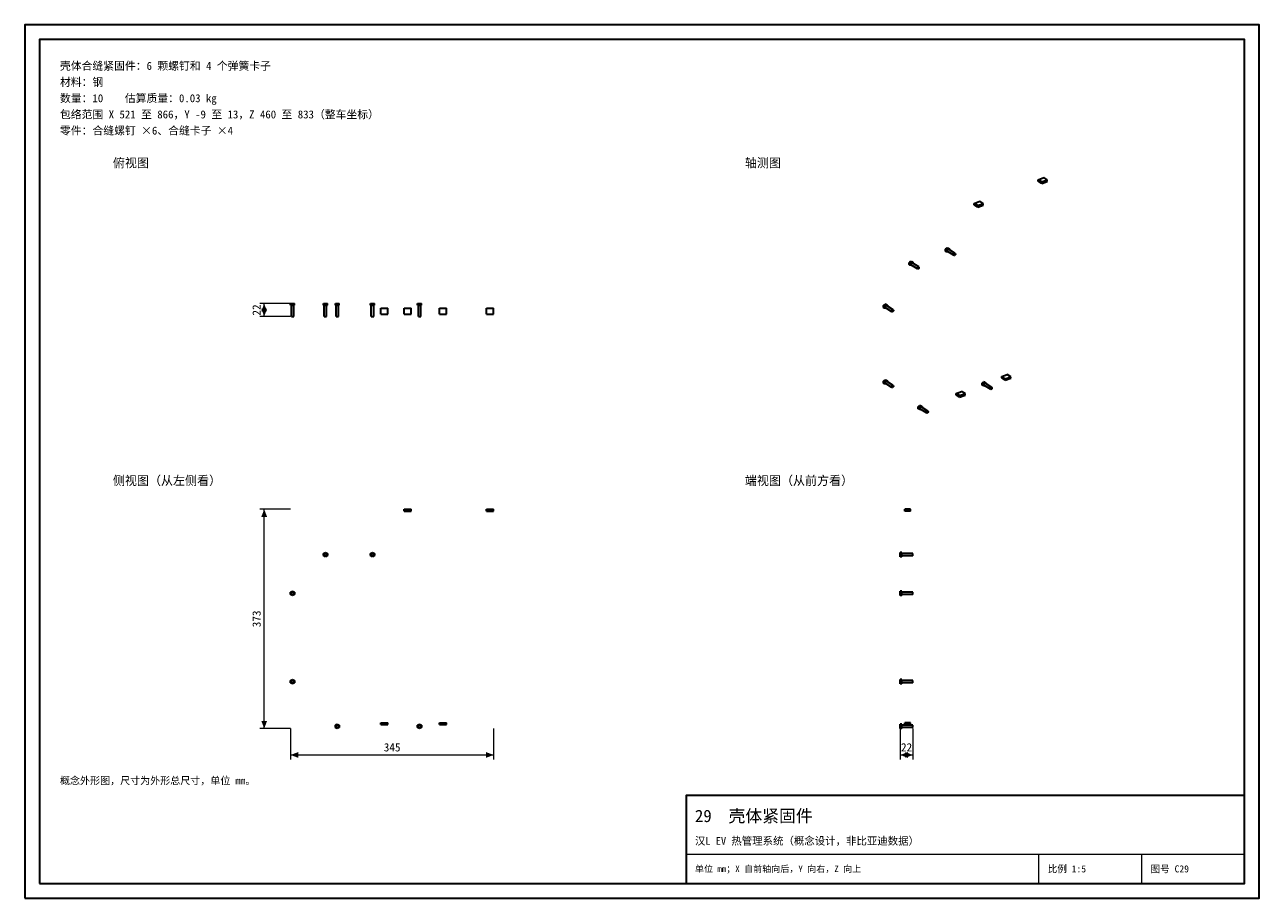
# Model space of a CAD drawing. Header units: millimetres. Extents: x 0 to 420, y 0 to 297.
import ezdxf
from ezdxf.enums import TextEntityAlignment as Align

# ---------------------------------------------------------------- set-up
doc = ezdxf.new("R2010")
doc.units = ezdxf.units.MM
doc.linetypes.add('DASHED', pattern=[1.524, 1.27, -0.254])
for name, color, linetype, lineweight, true_color in [('DIM', 7, 'Continuous', 18, 0x1e5aa0), ('FRAME', 7, 'Continuous', 35, 0x3c3c3c), ('HIDDEN', 7, 'DASHED', 13, 0x969696), ('OUTLINE', 7, 'Continuous', 35, 0x141414), ('TEXT', 7, 'Continuous', 18, 0x141414), ('THIN', 7, 'Continuous', 13, 0x6e6e6e)]:
    doc.layers.add(name, color=color, linetype=linetype, lineweight=lineweight, true_color=true_color)
doc.styles.add('ZH', font='simsun.ttc')

msp = doc.modelspace()

# ---------------------------------------------------------------- hatches: boundary and pattern name
at = {"layer": 'DIM'}
for points in [[(81.48, 202.16), (80.49, 199.56), (82.47, 199.56)], [(81.48, 197.84), (82.47, 200.44), (80.49, 200.44)], [(81.48, 132.27), (80.49, 129.67), (82.47, 129.67)], [(81.48, 57.73), (82.47, 60.33), (80.49, 60.33)], [(90.48, 48.73), (93.08, 47.74), (93.08, 49.72)], [(159.52, 48.73), (156.92, 49.72), (156.92, 47.74)], [(297.84, 48.73), (300.44, 47.74), (300.44, 49.72)], [(302.16, 48.73), (299.56, 49.72), (299.56, 47.74)]]:
    msp.add_hatch(color=7, dxfattribs=at).paths.add_polyline_path(points)

# ---------------------------------------------------------------- linework, layer by layer
for points in [[(90.48, 202.16), (79.98, 202.16)], [(81.48, 197.84), (81.48, 202.16)], [(90.48, 197.84), (79.98, 197.84)], [(90.48, 132.27), (79.98, 132.27)], [(81.48, 57.73), (81.48, 132.27)], [(90.48, 57.73), (79.98, 57.73)], [(90.48, 57.73), (90.48, 47.23)], [(159.52, 57.73), (159.52, 47.23)], [(297.84, 57.73), (297.84, 47.23)], [(302.16, 57.73), (302.16, 47.23)], [(90.48, 48.73), (159.52, 48.73)], [(297.84, 48.73), (302.16, 48.73)]]:
    msp.add_lwpolyline(points, dxfattribs=at)
at = {"layer": 'FRAME'}
for points in [[(0, 0), (420, 0), (420, 297), (0, 297)], [(5, 5), (415, 5), (415, 292), (5, 292)], [(225, 5), (415, 5), (415, 35), (225, 35)]]:
    msp.add_lwpolyline(points, close=True, dxfattribs=at)
at = {"layer": 'HIDDEN'}
for points in [[(90.48, 201.64), (90.48, 202.16)], [(90.48, 202.16), (91.12, 202.16)], [(91.12, 202.16), (90.48, 202.16)], [(90.48, 201.64), (90.48, 202.16)], [(91.12, 202.16), (90.48, 202.16)], [(90.48, 201.64), (90.48, 202.16)], [(90.48, 201.64), (91.12, 201.64)], [(91.12, 201.64), (90.48, 201.64)], [(91.12, 201.64), (90.48, 201.64)], [(91.52, 201.64), (91.39, 201.64), (91.25, 201.64), (91.12, 201.64), (90.99, 201.64), (90.85, 201.64), (90.72, 201.64)], [(90.72, 201.64), (90.79, 201.64), (90.85, 201.64), (90.92, 201.64), (90.99, 201.64), (91.05, 201.64), (91.12, 201.64)], [(91.52, 201.64), (91.39, 201.64), (91.25, 201.64), (91.12, 201.64), (90.99, 201.64), (90.85, 201.64), (90.72, 201.64)], [(90.72, 201.64), (90.79, 201.64), (90.85, 201.64), (90.92, 201.64), (90.99, 201.64), (91.05, 201.64), (91.12, 201.64)], [(90.72, 197.84), (90.72, 201.64)], [(91.12, 201.64), (91.12, 202.16)], [(91.12, 202.16), (91.76, 202.16)], [(91.76, 202.16), (91.12, 202.16)], [(91.12, 201.64), (91.12, 202.16)], [(91.76, 202.16), (91.12, 202.16)], [(91.12, 201.64), (91.12, 202.16)], [(91.12, 201.64), (91.76, 201.64)], [(91.76, 201.64), (91.12, 201.64)], [(91.12, 201.64), (91.19, 201.64), (91.25, 201.64), (91.32, 201.64), (91.39, 201.64), (91.45, 201.64), (91.52, 201.64)], [(91.76, 201.64), (91.12, 201.64)], [(91.12, 201.64), (91.19, 201.64), (91.25, 201.64), (91.32, 201.64), (91.39, 201.64), (91.45, 201.64), (91.52, 201.64)], [(91.52, 197.84), (91.52, 201.64)], [(91.76, 201.64), (91.76, 202.16)], [(91.76, 201.64), (91.76, 202.16)], [(91.76, 201.64), (91.76, 202.16)], [(102.32, 202.16), (101.68, 202.16)], [(101.68, 201.64), (101.68, 202.16)], [(102.32, 201.64), (101.68, 201.64)], [(102.72, 201.64), (102.59, 201.64), (102.45, 201.64), (102.32, 201.64), (102.19, 201.64), (102.05, 201.64), (101.92, 201.64)], [(101.92, 201.64), (101.99, 201.64), (102.05, 201.64), (102.12, 201.64), (102.19, 201.64), (102.25, 201.64), (102.32, 201.64)], [(102.96, 202.16), (102.32, 202.16)], [(102.32, 201.64), (102.32, 202.16)], [(102.96, 201.64), (102.32, 201.64)], [(102.32, 201.64), (102.39, 201.64), (102.45, 201.64), (102.52, 201.64), (102.59, 201.64), (102.65, 201.64), (102.72, 201.64)], [(102.96, 201.64), (102.96, 202.16)], [(106.32, 202.16), (105.68, 202.16)], [(105.68, 201.64), (105.68, 202.16)], [(106.32, 201.64), (105.68, 201.64)], [(106.72, 201.64), (106.59, 201.64), (106.45, 201.64), (106.32, 201.64), (106.19, 201.64), (106.05, 201.64), (105.92, 201.64)], [(105.92, 201.64), (105.99, 201.64), (106.05, 201.64), (106.12, 201.64), (106.19, 201.64), (106.25, 201.64), (106.32, 201.64)], [(106.96, 202.16), (106.32, 202.16)], [(106.32, 201.64), (106.32, 202.16)], [(106.96, 201.64), (106.32, 201.64)], [(106.32, 201.64), (106.39, 201.64), (106.45, 201.64), (106.52, 201.64), (106.59, 201.64), (106.65, 201.64), (106.72, 201.64)], [(106.96, 201.64), (106.96, 202.16)], [(118.32, 202.16), (117.68, 202.16)], [(117.68, 201.64), (117.68, 202.16)], [(118.32, 201.64), (117.68, 201.64)], [(118.72, 201.64), (118.59, 201.64), (118.45, 201.64), (118.32, 201.64), (118.19, 201.64), (118.05, 201.64), (117.92, 201.64)], [(117.92, 201.64), (117.99, 201.64), (118.05, 201.64), (118.12, 201.64), (118.19, 201.64), (118.25, 201.64), (118.32, 201.64)], [(118.96, 202.16), (118.32, 202.16)], [(118.32, 201.64), (118.32, 202.16)], [(118.96, 201.64), (118.32, 201.64)], [(118.32, 201.64), (118.39, 201.64), (118.45, 201.64), (118.52, 201.64), (118.59, 201.64), (118.65, 201.64), (118.72, 201.64)], [(118.96, 201.64), (118.96, 202.16)], [(134.32, 202.16), (133.68, 202.16)], [(133.68, 201.64), (133.68, 202.16)], [(134.32, 201.64), (133.68, 201.64)], [(134.72, 201.64), (134.59, 201.64), (134.45, 201.64), (134.32, 201.64), (134.19, 201.64), (134.05, 201.64), (133.92, 201.64)], [(133.92, 201.64), (133.99, 201.64), (134.05, 201.64), (134.12, 201.64), (134.19, 201.64), (134.25, 201.64), (134.32, 201.64)], [(134.96, 202.16), (134.32, 202.16)], [(134.32, 201.64), (134.32, 202.16)], [(134.96, 201.64), (134.32, 201.64)], [(134.32, 201.64), (134.39, 201.64), (134.45, 201.64), (134.52, 201.64), (134.59, 201.64), (134.65, 201.64), (134.72, 201.64)], [(134.96, 201.64), (134.96, 202.16)], [(91.52, 197.84), (91.39, 197.84), (91.25, 197.84), (91.12, 197.84), (90.99, 197.84), (90.85, 197.84), (90.72, 197.84)], [(90.72, 197.84), (90.79, 197.84), (90.85, 197.84), (90.92, 197.84), (90.99, 197.84), (91.05, 197.84), (91.12, 197.84)], [(91.52, 197.84), (91.39, 197.84), (91.25, 197.84), (91.12, 197.84), (90.99, 197.84), (90.85, 197.84), (90.72, 197.84)], [(91.12, 197.84), (91.19, 197.84), (91.25, 197.84), (91.32, 197.84), (91.39, 197.84), (91.45, 197.84), (91.52, 197.84)], [(102.72, 197.84), (102.59, 197.84), (102.45, 197.84), (102.32, 197.84), (102.19, 197.84), (102.05, 197.84), (101.92, 197.84)], [(106.72, 197.84), (106.59, 197.84), (106.45, 197.84), (106.32, 197.84), (106.19, 197.84), (106.05, 197.84), (105.92, 197.84)], [(118.72, 197.84), (118.59, 197.84), (118.45, 197.84), (118.32, 197.84), (118.19, 197.84), (118.05, 197.84), (117.92, 197.84)], [(121.12, 198.64), (121.12, 200.64)], [(121.12, 200.64), (123.52, 200.64)], [(121.12, 198.64), (123.52, 198.64)], [(123.52, 198.64), (123.52, 200.64)], [(129.12, 198.64), (129.12, 200.64)], [(129.12, 200.64), (131.52, 200.64)], [(129.12, 198.64), (131.52, 198.64)], [(131.52, 198.64), (131.52, 200.64)], [(134.72, 197.84), (134.59, 197.84), (134.45, 197.84), (134.32, 197.84), (134.19, 197.84), (134.05, 197.84), (133.92, 197.84)], [(141.12, 198.64), (141.12, 200.64)], [(141.12, 200.64), (143.52, 200.64)], [(141.12, 198.64), (143.52, 198.64)], [(143.52, 198.64), (143.52, 200.64)], [(157.12, 198.64), (157.12, 200.64)], [(157.12, 200.64), (159.52, 200.64)], [(157.12, 198.64), (159.52, 198.64)], [(159.52, 198.64), (159.52, 200.64)], [(129.12, 131.67), (129.12, 132.27)], [(129.12, 132.27), (131.52, 132.27)], [(129.12, 131.67), (131.52, 131.67)], [(131.52, 131.67), (131.52, 132.27)], [(157.12, 131.67), (157.12, 132.27)], [(157.12, 132.27), (159.52, 132.27)], [(157.12, 131.67), (159.52, 131.67)], [(159.52, 131.67), (159.52, 132.27)], [(301.36, 132.27), (299.36, 132.27)], [(299.36, 131.67), (299.36, 132.27)], [(301.36, 132.27), (299.36, 132.27)], [(299.36, 131.67), (299.36, 132.27)], [(301.36, 132.27), (299.36, 132.27)], [(299.36, 131.67), (299.36, 132.27)], [(301.36, 131.67), (299.36, 131.67)], [(301.36, 131.67), (299.36, 131.67)], [(301.36, 131.67), (299.36, 131.67)], [(301.36, 131.67), (301.36, 132.27)], [(301.36, 131.67), (301.36, 132.27)], [(301.36, 131.67), (301.36, 132.27)], [(101.68, 117.24), (102.32, 117.61)], [(102.32, 117.61), (102.96, 117.24)], [(117.68, 117.24), (118.32, 117.61)], [(118.32, 117.61), (118.96, 117.24)], [(297.84, 117.61), (297.84, 117.24)], [(298.36, 117.61), (297.84, 117.61)], [(297.84, 117.61), (297.84, 117.24)], [(297.84, 117.24), (297.84, 117.61)], [(298.36, 117.61), (298.36, 117.24)], [(298.36, 117.61), (298.36, 117.24)], [(298.36, 117.24), (298.36, 117.61)], [(101.68, 116.5), (101.68, 117.24)], [(102.32, 116.13), (101.68, 116.5)], [(102.32, 117.27), (102.67, 117.07), (102.67, 116.67), (102.32, 116.47), (101.97, 116.67), (101.97, 117.07), (102.32, 117.27)], [(102.96, 116.5), (102.32, 116.13)], [(102.96, 117.24), (102.96, 116.5)], [(117.68, 116.5), (117.68, 117.24)], [(118.32, 116.13), (117.68, 116.5)], [(118.32, 117.27), (118.67, 117.07), (118.67, 116.67), (118.32, 116.47), (117.97, 116.67), (117.97, 117.07), (118.32, 117.27)], [(118.96, 116.5), (118.32, 116.13)], [(118.96, 117.24), (118.96, 116.5)], [(298.36, 117.24), (297.84, 117.24)], [(297.84, 117.24), (297.84, 116.5)], [(298.36, 117.24), (297.84, 117.24)], [(298.36, 117.24), (297.84, 117.24)], [(297.84, 117.24), (297.84, 116.5)], [(297.84, 116.5), (297.84, 117.24)], [(298.36, 116.5), (297.84, 116.5)], [(297.84, 116.5), (297.84, 116.13)], [(298.36, 116.5), (297.84, 116.5)], [(297.84, 116.5), (297.84, 116.13)], [(297.84, 116.13), (297.84, 116.5)], [(298.36, 116.5), (297.84, 116.5)], [(298.36, 116.13), (297.84, 116.13)], [(298.36, 117.27), (298.36, 117.14), (298.36, 117), (298.36, 116.87), (298.36, 116.74), (298.36, 116.6), (298.36, 116.47)], [(298.36, 116.47), (298.36, 116.6), (298.36, 116.74), (298.36, 116.87), (298.36, 117), (298.36, 117.14), (298.36, 117.27)], [(298.36, 117.27), (298.36, 117.14), (298.36, 117), (298.36, 116.87), (298.36, 116.74), (298.36, 116.6), (298.36, 116.47)], [(298.36, 116.47), (298.36, 116.6), (298.36, 116.74), (298.36, 116.87), (298.36, 117), (298.36, 117.14), (298.36, 117.27)], [(302.16, 117.27), (298.36, 117.27)], [(298.36, 117.24), (298.36, 116.5)], [(298.36, 117.24), (298.36, 116.5)], [(298.36, 116.5), (298.36, 117.24)], [(298.36, 116.5), (298.36, 116.13)], [(298.36, 116.5), (298.36, 116.13)], [(298.36, 116.13), (298.36, 116.5)], [(302.16, 116.47), (298.36, 116.47)], [(302.16, 117.27), (302.16, 117.14), (302.16, 117), (302.16, 116.87), (302.16, 116.74), (302.16, 116.6), (302.16, 116.47)], [(302.16, 117.27), (302.16, 117.14), (302.16, 117), (302.16, 116.87), (302.16, 116.74), (302.16, 116.6), (302.16, 116.47)], [(302.16, 116.47), (302.16, 116.6), (302.16, 116.74), (302.16, 116.87), (302.16, 117), (302.16, 117.14), (302.16, 117.27)], [(90.48, 104.04), (91.12, 104.41)], [(90.48, 103.3), (90.48, 104.04)], [(91.12, 102.93), (90.48, 103.3)], [(91.12, 104.07), (91.47, 103.87), (91.47, 103.47), (91.12, 103.27), (90.77, 103.47), (90.77, 103.87), (91.12, 104.07)], [(91.12, 104.41), (91.76, 104.04)], [(91.76, 103.3), (91.12, 102.93)], [(91.76, 104.04), (91.76, 103.3)], [(297.84, 104.41), (297.84, 104.04)], [(298.36, 104.04), (297.84, 104.04)], [(297.84, 104.04), (297.84, 103.3)], [(298.36, 103.3), (297.84, 103.3)], [(297.84, 103.3), (297.84, 102.93)], [(298.36, 104.41), (298.36, 104.04)], [(298.36, 104.07), (298.36, 103.94), (298.36, 103.8), (298.36, 103.67), (298.36, 103.54), (298.36, 103.4), (298.36, 103.27)], [(298.36, 103.27), (298.36, 103.4), (298.36, 103.54), (298.36, 103.67), (298.36, 103.8), (298.36, 103.94), (298.36, 104.07)], [(298.36, 104.04), (298.36, 103.3)], [(298.36, 103.3), (298.36, 102.93)], [(302.16, 104.07), (302.16, 103.94), (302.16, 103.8), (302.16, 103.67), (302.16, 103.54), (302.16, 103.4), (302.16, 103.27)], [(90.48, 74.04), (91.12, 74.41)], [(90.48, 73.3), (90.48, 74.04)], [(91.12, 72.93), (90.48, 73.3)], [(91.12, 74.07), (91.47, 73.87), (91.47, 73.47), (91.12, 73.27), (90.77, 73.47), (90.77, 73.87), (91.12, 74.07)], [(91.12, 74.41), (91.76, 74.04)], [(91.76, 73.3), (91.12, 72.93)], [(91.76, 74.04), (91.76, 73.3)], [(297.84, 74.41), (297.84, 74.04)], [(298.36, 74.04), (297.84, 74.04)], [(297.84, 74.04), (297.84, 73.3)], [(298.36, 73.3), (297.84, 73.3)], [(297.84, 73.3), (297.84, 72.93)], [(298.36, 74.41), (298.36, 74.04)], [(298.36, 74.07), (298.36, 73.94), (298.36, 73.8), (298.36, 73.67), (298.36, 73.54), (298.36, 73.4), (298.36, 73.27)], [(298.36, 73.27), (298.36, 73.4), (298.36, 73.54), (298.36, 73.67), (298.36, 73.8), (298.36, 73.94), (298.36, 74.07)], [(298.36, 74.04), (298.36, 73.3)], [(298.36, 73.3), (298.36, 72.93)], [(302.16, 74.07), (302.16, 73.94), (302.16, 73.8), (302.16, 73.67), (302.16, 73.54), (302.16, 73.4), (302.16, 73.27)], [(105.68, 58.84), (106.32, 59.21)], [(105.68, 58.1), (105.68, 58.84)], [(106.32, 58.87), (106.67, 58.67), (106.67, 58.27), (106.32, 58.07), (105.97, 58.27), (105.97, 58.67), (106.32, 58.87)], [(106.32, 59.21), (106.96, 58.84)], [(106.96, 58.84), (106.96, 58.1)], [(121.12, 59.07), (121.12, 59.67)], [(121.12, 59.67), (123.52, 59.67)], [(121.12, 59.07), (123.52, 59.07)], [(123.52, 59.07), (123.52, 59.67)], [(133.68, 58.84), (134.32, 59.21)], [(133.68, 58.1), (133.68, 58.84)], [(134.32, 58.87), (134.67, 58.67), (134.67, 58.27), (134.32, 58.07), (133.97, 58.27), (133.97, 58.67), (134.32, 58.87)], [(134.32, 59.21), (134.96, 58.84)], [(134.96, 58.84), (134.96, 58.1)], [(141.12, 59.07), (141.12, 59.67)], [(141.12, 59.67), (143.52, 59.67)], [(141.12, 59.07), (143.52, 59.07)], [(143.52, 59.07), (143.52, 59.67)], [(297.84, 59.21), (297.84, 58.84)], [(298.36, 59.21), (297.84, 59.21)], [(297.84, 59.21), (297.84, 58.84)], [(297.84, 58.84), (297.84, 59.21)], [(298.36, 58.84), (297.84, 58.84)], [(297.84, 58.84), (297.84, 58.1)], [(298.36, 58.84), (297.84, 58.84)], [(298.36, 58.84), (297.84, 58.84)], [(297.84, 58.84), (297.84, 58.1)], [(297.84, 58.1), (297.84, 58.84)], [(298.36, 59.21), (298.36, 58.84)], [(298.36, 59.21), (298.36, 58.84)], [(298.36, 58.84), (298.36, 59.21)], [(298.36, 58.87), (298.36, 58.74), (298.36, 58.6), (298.36, 58.47), (298.36, 58.34), (298.36, 58.2), (298.36, 58.07)], [(298.36, 58.07), (298.36, 58.2), (298.36, 58.34), (298.36, 58.47), (298.36, 58.6), (298.36, 58.74), (298.36, 58.87)], [(298.36, 58.87), (298.36, 58.74), (298.36, 58.6), (298.36, 58.47), (298.36, 58.34), (298.36, 58.2), (298.36, 58.07)], [(298.36, 58.07), (298.36, 58.2), (298.36, 58.34), (298.36, 58.47), (298.36, 58.6), (298.36, 58.74), (298.36, 58.87)], [(302.16, 58.87), (298.36, 58.87)], [(298.36, 58.84), (298.36, 58.1)], [(298.36, 58.84), (298.36, 58.1)], [(298.36, 58.1), (298.36, 58.84)], [(301.36, 59.67), (299.36, 59.67)], [(299.36, 59.07), (299.36, 59.67)], [(301.36, 59.67), (299.36, 59.67)], [(299.36, 59.07), (299.36, 59.67)], [(301.36, 59.67), (299.36, 59.67)], [(299.36, 59.07), (299.36, 59.67)], [(301.36, 59.07), (299.36, 59.07)], [(301.36, 59.07), (299.36, 59.07)], [(301.36, 59.07), (299.36, 59.07)], [(301.36, 59.07), (301.36, 59.67)], [(301.36, 59.07), (301.36, 59.67)], [(301.36, 59.07), (301.36, 59.67)], [(302.16, 58.87), (302.16, 58.74), (302.16, 58.6), (302.16, 58.47), (302.16, 58.34), (302.16, 58.2), (302.16, 58.07)], [(302.16, 58.87), (302.16, 58.74), (302.16, 58.6), (302.16, 58.47), (302.16, 58.34), (302.16, 58.2), (302.16, 58.07)], [(302.16, 58.07), (302.16, 58.2), (302.16, 58.34), (302.16, 58.47), (302.16, 58.6), (302.16, 58.74), (302.16, 58.87)], [(106.32, 57.73), (105.68, 58.1)], [(106.96, 58.1), (106.32, 57.73)], [(134.32, 57.73), (133.68, 58.1)], [(134.96, 58.1), (134.32, 57.73)], [(298.36, 58.1), (297.84, 58.1)], [(297.84, 58.1), (297.84, 57.73)], [(298.36, 58.1), (297.84, 58.1)], [(297.84, 58.1), (297.84, 57.73)], [(297.84, 57.73), (297.84, 58.1)], [(298.36, 58.1), (297.84, 58.1)], [(298.36, 57.73), (297.84, 57.73)], [(298.36, 58.1), (298.36, 57.73)], [(298.36, 58.1), (298.36, 57.73)], [(298.36, 57.73), (298.36, 58.1)], [(302.16, 58.07), (298.36, 58.07)]]:
    msp.add_lwpolyline(points, dxfattribs=at)
at = {"layer": 'OUTLINE'}
for points in [[(344.78, 244.31), (346.65, 245)], [(345.98, 243.56), (344.78, 244.31)], [(344.78, 243.8), (344.78, 244.31)], [(345.98, 243.05), (344.78, 243.8)], [(345.98, 243.56), (347.84, 244.25)], [(345.98, 243.05), (347.84, 243.74)], [(347.84, 244.25), (346.65, 245)], [(347.84, 243.74), (347.84, 244.25)], [(345.98, 243.05), (345.98, 243.56)], [(323.05, 236.27), (324.92, 236.96)], [(324.25, 235.52), (323.05, 236.27)], [(323.05, 235.75), (323.05, 236.27)], [(324.25, 235.01), (323.05, 235.75)], [(324.25, 235.52), (326.11, 236.21)], [(324.25, 235.01), (326.11, 235.7)], [(324.25, 235.01), (324.25, 235.52)], [(326.11, 236.21), (324.92, 236.96)], [(326.11, 235.7), (326.11, 236.21)], [(313.27, 220.65), (313.77, 221.15)], [(313.58, 220.46), (313.27, 220.65)], [(313.27, 220.02), (313.27, 220.65)], [(313.58, 219.82), (313.27, 220.02)], [(313.58, 220.46), (314.08, 220.96)], [(313.58, 219.82), (313.58, 220.46)], [(314.08, 219.69), (313.58, 219.82)], [(314.08, 220.96), (313.77, 221.15)], [(313.77, 221.15), (314.26, 221.02)], [(313.87, 219.99), (313.78, 220.1), (313.77, 220.24), (313.8, 220.37), (313.86, 220.49), (313.96, 220.6), (314.08, 220.67)], [(316.14, 218.57), (313.87, 219.99)], [(314.08, 220.96), (314.57, 220.82)], [(314.08, 220.67), (314.11, 220.68), (314.15, 220.68), (314.18, 220.69), (314.22, 220.68), (314.25, 220.67), (314.28, 220.66)], [(314.18, 219.8), (314.08, 219.69)], [(314.57, 220.82), (314.26, 221.02)], [(316.55, 219.24), (314.28, 220.66)], [(314.57, 220.82), (314.57, 220.47)], [(316.14, 218.57), (316.05, 218.68), (316.03, 218.82), (316.07, 218.95), (316.13, 219.08), (316.22, 219.18), (316.34, 219.25)], [(316.55, 219.24), (316.65, 219.09), (316.64, 218.92), (316.58, 218.76), (316.46, 218.63), (316.31, 218.55), (316.14, 218.57)], [(316.34, 219.25), (316.38, 219.26), (316.41, 219.27), (316.45, 219.27), (316.49, 219.26), (316.52, 219.25), (316.55, 219.24)], [(300.85, 216.06), (301.35, 216.56)], [(301.16, 215.86), (300.85, 216.06)], [(300.85, 215.42), (300.85, 216.06)], [(301.16, 215.23), (300.85, 215.42)], [(301.16, 215.86), (301.66, 216.36)], [(301.16, 215.23), (301.16, 215.86)], [(301.66, 215.09), (301.16, 215.23)], [(301.66, 216.36), (301.35, 216.56)], [(301.35, 216.56), (301.85, 216.42)], [(301.45, 215.4), (301.37, 215.5), (301.35, 215.64), (301.38, 215.78), (301.45, 215.9), (301.54, 216), (301.66, 216.07)], [(303.72, 213.98), (301.45, 215.4)], [(301.66, 216.36), (302.16, 216.23)], [(301.66, 216.07), (301.69, 216.08), (301.73, 216.09), (301.76, 216.09), (301.8, 216.09), (301.83, 216.08), (301.87, 216.06)], [(301.76, 215.2), (301.66, 215.09)], [(302.16, 216.23), (301.85, 216.42)], [(304.14, 214.64), (301.87, 216.06)], [(302.16, 216.23), (302.16, 215.88)], [(303.72, 213.98), (303.64, 214.09), (303.62, 214.22), (303.65, 214.36), (303.71, 214.48), (303.81, 214.58), (303.93, 214.65)], [(304.14, 214.64), (304.23, 214.5), (304.23, 214.33), (304.16, 214.17), (304.04, 214.03), (303.89, 213.96), (303.72, 213.98)], [(303.93, 214.65), (303.96, 214.66), (304, 214.67), (304.03, 214.67), (304.07, 214.67), (304.1, 214.66), (304.14, 214.64)], [(90.48, 201.64), (90.48, 202.16)], [(90.48, 202.16), (91.12, 202.16)], [(90.48, 201.64), (91.12, 201.64)], [(90.72, 197.84), (90.72, 201.64)], [(91.12, 201.64), (91.12, 202.16)], [(91.12, 202.16), (91.76, 202.16)], [(91.12, 201.64), (91.76, 201.64)], [(91.52, 197.84), (91.52, 201.64)], [(91.76, 201.64), (91.76, 202.16)], [(101.68, 201.64), (101.68, 202.16)], [(101.68, 202.16), (102.32, 202.16)], [(101.68, 201.64), (102.32, 201.64)], [(101.92, 197.84), (101.92, 201.64)], [(102.32, 201.64), (102.32, 202.16)], [(102.32, 202.16), (102.96, 202.16)], [(102.32, 201.64), (102.96, 201.64)], [(102.72, 197.84), (102.72, 201.64)], [(102.96, 201.64), (102.96, 202.16)], [(105.68, 201.64), (105.68, 202.16)], [(105.68, 202.16), (106.32, 202.16)], [(105.68, 201.64), (106.32, 201.64)], [(105.92, 197.84), (105.92, 201.64)], [(106.32, 201.64), (106.32, 202.16)], [(106.32, 202.16), (106.96, 202.16)], [(106.32, 201.64), (106.96, 201.64)], [(106.72, 197.84), (106.72, 201.64)], [(106.96, 201.64), (106.96, 202.16)], [(117.68, 201.64), (117.68, 202.16)], [(117.68, 202.16), (118.32, 202.16)], [(117.68, 201.64), (118.32, 201.64)], [(117.92, 197.84), (117.92, 201.64)], [(118.32, 201.64), (118.32, 202.16)], [(118.32, 202.16), (118.96, 202.16)], [(118.32, 201.64), (118.96, 201.64)], [(118.72, 197.84), (118.72, 201.64)], [(118.96, 201.64), (118.96, 202.16)], [(133.68, 201.64), (133.68, 202.16)], [(133.68, 202.16), (134.32, 202.16)], [(133.68, 201.64), (134.32, 201.64)], [(133.92, 197.84), (133.92, 201.64)], [(134.32, 201.64), (134.32, 202.16)], [(134.32, 202.16), (134.96, 202.16)], [(134.32, 201.64), (134.96, 201.64)], [(134.72, 197.84), (134.72, 201.64)], [(134.96, 201.64), (134.96, 202.16)], [(292.16, 201.51), (292.66, 202.01)], [(292.47, 201.32), (292.97, 201.82)], [(292.97, 201.82), (292.66, 202.01)], [(292.66, 202.01), (293.15, 201.88)], [(292.97, 201.82), (293.46, 201.68)], [(293.46, 201.68), (293.15, 201.88)], [(293.46, 201.68), (293.46, 201.33)], [(90.72, 197.84), (90.79, 197.84), (90.85, 197.84), (90.92, 197.84), (90.99, 197.84), (91.05, 197.84), (91.12, 197.84)], [(91.12, 197.84), (91.19, 197.84), (91.25, 197.84), (91.32, 197.84), (91.39, 197.84), (91.45, 197.84), (91.52, 197.84)], [(101.92, 197.84), (101.99, 197.84), (102.05, 197.84), (102.12, 197.84), (102.19, 197.84), (102.25, 197.84), (102.32, 197.84)], [(102.32, 197.84), (102.39, 197.84), (102.45, 197.84), (102.52, 197.84), (102.59, 197.84), (102.65, 197.84), (102.72, 197.84)], [(105.92, 197.84), (105.99, 197.84), (106.05, 197.84), (106.12, 197.84), (106.19, 197.84), (106.25, 197.84), (106.32, 197.84)], [(106.32, 197.84), (106.39, 197.84), (106.45, 197.84), (106.52, 197.84), (106.59, 197.84), (106.65, 197.84), (106.72, 197.84)], [(117.92, 197.84), (117.99, 197.84), (118.05, 197.84), (118.12, 197.84), (118.19, 197.84), (118.25, 197.84), (118.32, 197.84)], [(118.32, 197.84), (118.39, 197.84), (118.45, 197.84), (118.52, 197.84), (118.59, 197.84), (118.65, 197.84), (118.72, 197.84)], [(121.12, 198.64), (121.12, 200.64)], [(121.12, 200.64), (123.52, 200.64)], [(121.12, 198.64), (123.52, 198.64)], [(123.52, 198.64), (123.52, 200.64)], [(129.12, 198.64), (129.12, 200.64)], [(129.12, 200.64), (131.52, 200.64)], [(129.12, 198.64), (131.52, 198.64)], [(131.52, 198.64), (131.52, 200.64)], [(133.92, 197.84), (133.99, 197.84), (134.05, 197.84), (134.12, 197.84), (134.19, 197.84), (134.25, 197.84), (134.32, 197.84)], [(134.32, 197.84), (134.39, 197.84), (134.45, 197.84), (134.52, 197.84), (134.59, 197.84), (134.65, 197.84), (134.72, 197.84)], [(141.12, 198.64), (141.12, 200.64)], [(141.12, 200.64), (143.52, 200.64)], [(141.12, 198.64), (143.52, 198.64)], [(143.52, 198.64), (143.52, 200.64)], [(157.12, 198.64), (157.12, 200.64)], [(157.12, 200.64), (159.52, 200.64)], [(157.12, 198.64), (159.52, 198.64)], [(159.52, 198.64), (159.52, 200.64)], [(292.47, 201.32), (292.16, 201.51)], [(292.16, 200.88), (292.16, 201.51)], [(292.47, 200.68), (292.16, 200.88)], [(292.47, 200.68), (292.47, 201.32)], [(292.97, 200.55), (292.47, 200.68)], [(292.76, 200.85), (292.68, 200.96), (292.66, 201.09), (292.69, 201.23), (292.75, 201.35), (292.85, 201.46), (292.97, 201.53)], [(295.03, 199.43), (292.76, 200.85)], [(292.97, 201.53), (293, 201.54), (293.04, 201.54), (293.07, 201.54), (293.11, 201.54), (293.14, 201.53), (293.18, 201.51)], [(293.07, 200.65), (292.97, 200.55)], [(295.44, 200.1), (293.18, 201.51)], [(295.03, 199.43), (294.94, 199.54), (294.93, 199.68), (294.96, 199.81), (295.02, 199.93), (295.12, 200.04), (295.24, 200.11)], [(295.44, 200.1), (295.54, 199.95), (295.53, 199.78), (295.47, 199.62), (295.35, 199.49), (295.2, 199.41), (295.03, 199.43)], [(295.24, 200.11), (295.27, 200.12), (295.31, 200.12), (295.34, 200.13), (295.38, 200.12), (295.41, 200.11), (295.44, 200.1)], [(332.37, 177.4), (334.23, 178.09)], [(333.56, 176.65), (332.37, 177.4)], [(332.37, 176.89), (332.37, 177.4)], [(333.56, 176.14), (332.37, 176.89)], [(333.56, 176.65), (335.42, 177.34)], [(333.56, 176.14), (335.42, 176.83)], [(333.56, 176.14), (333.56, 176.65)], [(335.42, 177.34), (334.23, 178.09)], [(335.42, 176.83), (335.42, 177.34)], [(292.16, 175.76), (292.66, 176.26)], [(292.47, 175.57), (292.16, 175.76)], [(292.16, 175.13), (292.16, 175.76)], [(292.47, 174.93), (292.16, 175.13)], [(292.47, 175.57), (292.97, 176.07)], [(292.47, 174.93), (292.47, 175.57)], [(292.97, 174.8), (292.47, 174.93)], [(292.97, 176.07), (292.66, 176.26)], [(292.66, 176.26), (293.15, 176.13)], [(292.76, 175.1), (292.68, 175.21), (292.66, 175.34), (292.69, 175.48), (292.75, 175.6), (292.85, 175.71), (292.97, 175.78)], [(295.03, 173.68), (292.76, 175.1)], [(292.97, 176.07), (293.46, 175.93)], [(292.97, 175.78), (293, 175.79), (293.04, 175.79), (293.07, 175.79), (293.11, 175.79), (293.14, 175.78), (293.18, 175.76)], [(293.07, 174.9), (292.97, 174.8)], [(293.46, 175.93), (293.15, 176.13)], [(295.44, 174.35), (293.18, 175.76)], [(293.46, 175.93), (293.46, 175.58)], [(295.03, 173.68), (294.94, 173.79), (294.93, 173.93), (294.96, 174.06), (295.02, 174.18), (295.12, 174.29), (295.24, 174.36)], [(295.44, 174.35), (295.54, 174.2), (295.53, 174.03), (295.47, 173.87), (295.35, 173.74), (295.2, 173.66), (295.03, 173.68)], [(295.24, 174.36), (295.27, 174.37), (295.31, 174.37), (295.34, 174.38), (295.38, 174.37), (295.41, 174.36), (295.44, 174.35)], [(316.85, 171.66), (318.71, 172.35)], [(319.9, 171.6), (318.71, 172.35)], [(325.69, 175.12), (326.18, 175.62)], [(326, 174.92), (325.69, 175.12)], [(325.69, 174.48), (325.69, 175.12)], [(326, 174.29), (325.69, 174.48)], [(326, 174.92), (326.49, 175.43)], [(326, 174.29), (326, 174.92)], [(326.49, 174.16), (326, 174.29)], [(326.49, 175.43), (326.18, 175.62)], [(326.18, 175.62), (326.68, 175.49)], [(326.28, 174.46), (326.2, 174.57), (326.18, 174.7), (326.21, 174.84), (326.28, 174.96), (326.37, 175.06), (326.49, 175.13)], [(328.55, 173.04), (326.28, 174.46)], [(326.49, 175.43), (326.99, 175.29)], [(326.49, 175.13), (326.53, 175.15), (326.56, 175.15), (326.6, 175.15), (326.63, 175.15), (326.67, 175.14), (326.7, 175.12)], [(326.6, 174.26), (326.49, 174.16)], [(326.99, 175.29), (326.68, 175.49)], [(328.97, 173.7), (326.7, 175.12)], [(326.99, 175.29), (326.99, 174.94)], [(328.55, 173.04), (328.47, 173.15), (328.45, 173.29), (328.48, 173.42), (328.55, 173.54), (328.64, 173.65), (328.76, 173.72)], [(328.97, 173.7), (329.06, 173.56), (329.06, 173.39), (328.99, 173.23), (328.88, 173.1), (328.72, 173.02), (328.55, 173.04)], [(328.76, 173.72), (328.8, 173.73), (328.83, 173.73), (328.87, 173.73), (328.9, 173.73), (328.94, 173.72), (328.97, 173.7)], [(318.04, 170.91), (316.85, 171.66)], [(316.85, 171.14), (316.85, 171.66)], [(318.04, 170.4), (316.85, 171.14)], [(318.04, 170.91), (319.9, 171.6)], [(318.04, 170.4), (319.9, 171.09)], [(318.04, 170.4), (318.04, 170.91)], [(319.9, 171.09), (319.9, 171.6)], [(303.96, 167.08), (304.45, 167.58)], [(304.27, 166.88), (303.96, 167.08)], [(303.96, 166.44), (303.96, 167.08)], [(304.27, 166.25), (303.96, 166.44)], [(304.27, 166.88), (304.76, 167.38)], [(304.27, 166.25), (304.27, 166.88)], [(304.76, 166.12), (304.27, 166.25)], [(304.76, 167.38), (304.45, 167.58)], [(304.45, 167.58), (304.95, 167.45)], [(304.56, 166.42), (304.47, 166.53), (304.45, 166.66), (304.48, 166.8), (304.55, 166.92), (304.64, 167.02), (304.76, 167.09)], [(306.82, 165), (304.56, 166.42)], [(304.76, 167.38), (305.26, 167.25)], [(304.76, 167.09), (304.8, 167.1), (304.83, 167.11), (304.87, 167.11), (304.9, 167.11), (304.94, 167.1), (304.97, 167.08)], [(304.87, 166.22), (304.76, 166.12)], [(305.26, 167.25), (304.95, 167.45)], [(307.24, 165.66), (304.97, 167.08)], [(305.26, 167.25), (305.26, 166.9)], [(306.82, 165), (306.74, 165.11), (306.72, 165.24), (306.75, 165.38), (306.82, 165.5), (306.91, 165.6), (307.03, 165.68)], [(307.24, 165.66), (307.33, 165.52), (307.33, 165.35), (307.26, 165.19), (307.15, 165.06), (306.99, 164.98), (306.82, 165)], [(307.03, 165.68), (307.07, 165.69), (307.1, 165.69), (307.14, 165.69), (307.17, 165.69), (307.21, 165.68), (307.24, 165.66)], [(129.12, 131.67), (129.12, 132.27)], [(129.12, 132.27), (131.52, 132.27)], [(129.12, 131.67), (131.52, 131.67)], [(131.52, 131.67), (131.52, 132.27)], [(157.12, 131.67), (157.12, 132.27)], [(157.12, 132.27), (159.52, 132.27)], [(157.12, 131.67), (159.52, 131.67)], [(159.52, 131.67), (159.52, 132.27)], [(301.36, 132.27), (299.36, 132.27)], [(299.36, 131.67), (299.36, 132.27)], [(301.36, 131.67), (299.36, 131.67)], [(301.36, 131.67), (301.36, 132.27)], [(101.68, 117.24), (102.32, 117.61)], [(102.32, 117.61), (102.96, 117.24)], [(117.68, 117.24), (118.32, 117.61)], [(118.32, 117.61), (118.96, 117.24)], [(298.36, 117.61), (297.84, 117.61)], [(297.84, 117.24), (297.84, 117.61)], [(298.36, 117.24), (298.36, 117.61)], [(101.68, 116.5), (101.68, 117.24)], [(102.32, 116.13), (101.68, 116.5)], [(102.32, 117.27), (102.67, 117.07), (102.67, 116.67), (102.32, 116.47), (101.97, 116.67), (101.97, 117.07), (102.32, 117.27)], [(102.96, 116.5), (102.32, 116.13)], [(102.96, 117.24), (102.96, 116.5)], [(117.68, 116.5), (117.68, 117.24)], [(118.32, 116.13), (117.68, 116.5)], [(118.32, 117.27), (118.67, 117.07), (118.67, 116.67), (118.32, 116.47), (117.97, 116.67), (117.97, 117.07), (118.32, 117.27)], [(118.96, 116.5), (118.32, 116.13)], [(118.96, 117.24), (118.96, 116.5)], [(298.36, 117.24), (297.84, 117.24)], [(297.84, 116.5), (297.84, 117.24)], [(297.84, 116.13), (297.84, 116.5)], [(298.36, 116.5), (297.84, 116.5)], [(298.36, 116.13), (297.84, 116.13)], [(302.16, 117.27), (298.36, 117.27)], [(298.36, 116.5), (298.36, 117.24)], [(298.36, 116.13), (298.36, 116.5)], [(302.16, 116.47), (298.36, 116.47)], [(302.16, 116.47), (302.16, 116.6), (302.16, 116.74), (302.16, 116.87), (302.16, 117), (302.16, 117.14), (302.16, 117.27)], [(90.48, 104.04), (91.12, 104.41)], [(90.48, 103.3), (90.48, 104.04)], [(91.12, 102.93), (90.48, 103.3)], [(91.12, 104.07), (91.47, 103.87), (91.47, 103.47), (91.12, 103.27), (90.77, 103.47), (90.77, 103.87), (91.12, 104.07)], [(91.12, 104.41), (91.76, 104.04)], [(91.76, 103.3), (91.12, 102.93)], [(91.76, 104.04), (91.76, 103.3)], [(298.36, 104.41), (297.84, 104.41)], [(297.84, 104.04), (297.84, 104.41)], [(298.36, 104.04), (297.84, 104.04)], [(297.84, 103.3), (297.84, 104.04)], [(297.84, 102.93), (297.84, 103.3)], [(298.36, 103.3), (297.84, 103.3)], [(298.36, 102.93), (297.84, 102.93)], [(298.36, 104.04), (298.36, 104.41)], [(302.16, 104.07), (298.36, 104.07)], [(298.36, 103.3), (298.36, 104.04)], [(298.36, 102.93), (298.36, 103.3)], [(302.16, 103.27), (298.36, 103.27)], [(302.16, 103.27), (302.16, 103.4), (302.16, 103.54), (302.16, 103.67), (302.16, 103.8), (302.16, 103.94), (302.16, 104.07)], [(90.48, 74.04), (91.12, 74.41)], [(90.48, 73.3), (90.48, 74.04)], [(91.12, 72.93), (90.48, 73.3)], [(91.12, 74.07), (91.47, 73.87), (91.47, 73.47), (91.12, 73.27), (90.77, 73.47), (90.77, 73.87), (91.12, 74.07)], [(91.12, 74.41), (91.76, 74.04)], [(91.76, 73.3), (91.12, 72.93)], [(91.76, 74.04), (91.76, 73.3)], [(298.36, 74.41), (297.84, 74.41)], [(297.84, 74.04), (297.84, 74.41)], [(298.36, 74.04), (297.84, 74.04)], [(297.84, 73.3), (297.84, 74.04)], [(297.84, 72.93), (297.84, 73.3)], [(298.36, 73.3), (297.84, 73.3)], [(298.36, 72.93), (297.84, 72.93)], [(298.36, 74.04), (298.36, 74.41)], [(302.16, 74.07), (298.36, 74.07)], [(298.36, 73.3), (298.36, 74.04)], [(298.36, 72.93), (298.36, 73.3)], [(302.16, 73.27), (298.36, 73.27)], [(302.16, 73.27), (302.16, 73.4), (302.16, 73.54), (302.16, 73.67), (302.16, 73.8), (302.16, 73.94), (302.16, 74.07)], [(105.68, 58.84), (106.32, 59.21)], [(105.68, 58.1), (105.68, 58.84)], [(106.32, 58.87), (106.67, 58.67), (106.67, 58.27), (106.32, 58.07), (105.97, 58.27), (105.97, 58.67), (106.32, 58.87)], [(106.32, 59.21), (106.96, 58.84)], [(106.96, 58.84), (106.96, 58.1)], [(121.12, 59.07), (121.12, 59.67)], [(121.12, 59.67), (123.52, 59.67)], [(121.12, 59.07), (123.52, 59.07)], [(123.52, 59.07), (123.52, 59.67)], [(133.68, 58.84), (134.32, 59.21)], [(133.68, 58.1), (133.68, 58.84)], [(134.32, 58.87), (134.67, 58.67), (134.67, 58.27), (134.32, 58.07), (133.97, 58.27), (133.97, 58.67), (134.32, 58.87)], [(134.32, 59.21), (134.96, 58.84)], [(134.96, 58.84), (134.96, 58.1)], [(141.12, 59.07), (141.12, 59.67)], [(141.12, 59.67), (143.52, 59.67)], [(141.12, 59.07), (143.52, 59.07)], [(143.52, 59.07), (143.52, 59.67)], [(298.36, 59.21), (297.84, 59.21)], [(297.84, 58.84), (297.84, 59.21)], [(298.36, 58.84), (297.84, 58.84)], [(297.84, 58.1), (297.84, 58.84)], [(298.36, 58.84), (298.36, 59.21)], [(302.16, 58.87), (298.36, 58.87)], [(298.36, 58.1), (298.36, 58.84)], [(301.36, 59.67), (299.36, 59.67)], [(299.36, 59.07), (299.36, 59.67)], [(301.36, 59.07), (299.36, 59.07)], [(301.36, 59.07), (301.36, 59.67)], [(302.16, 58.07), (302.16, 58.2), (302.16, 58.34), (302.16, 58.47), (302.16, 58.6), (302.16, 58.74), (302.16, 58.87)], [(106.32, 57.73), (105.68, 58.1)], [(106.96, 58.1), (106.32, 57.73)], [(134.32, 57.73), (133.68, 58.1)], [(134.96, 58.1), (134.32, 57.73)], [(297.84, 57.73), (297.84, 58.1)], [(298.36, 58.1), (297.84, 58.1)], [(298.36, 57.73), (297.84, 57.73)], [(298.36, 57.73), (298.36, 58.1)], [(302.16, 58.07), (298.36, 58.07)]]:
    msp.add_lwpolyline(points, dxfattribs=at)
at = {"layer": 'THIN'}
for points in [[(225, 15), (415, 15)], [(345, 5), (345, 15)], [(380, 5), (380, 15)]]:
    msp.add_lwpolyline(points, dxfattribs=at)

# ---------------------------------------------------------------- texts
at = {"layer": 'DIM', "style": 'ZH'}
for s, p in [('22', (78.88, 200)), ('373', (78.88, 95))]:
    msp.add_text(s, height=2.8, rotation=90, dxfattribs=at).set_placement(p, align=Align.MIDDLE_CENTER)
for s, p in [('345', (125, 51.33)), ('22', (300, 51.33))]:
    msp.add_text(s, height=2.8, dxfattribs=at).set_placement(p, align=Align.MIDDLE_CENTER)
at = {"layer": 'TEXT', "style": 'ZH'}
for s, height, p in [('壳体合缝紧固件：6 颗螺钉和 4 个弹簧卡子', 2.7, (12, 283)), ('材料：钢', 2.7, (12, 277.5)), ('数量：10    估算质量：0.03 kg', 2.7, (12, 272)), ('包络范围 X 521 至 866，Y -9 至 13，Z 460 至 833（整车坐标）', 2.7, (12, 266.5)), ('零件：合缝螺钉 ×6、合缝卡子 ×4', 2.7, (12, 261)), ('俯视图', 3, (30, 250)), ('轴测图', 3, (245, 250)), ('侧视图（从左侧看）', 3, (30, 142)), ('端视图（从前方看）', 3, (245, 142)), ('概念外形图，尺寸为外形总尺寸，单位 mm。', 2.5, (12, 40)), ('29  壳体紧固件', 4.2, (228, 28)), ('汉L EV 热管理系统（概念设计，非比亚迪数据）', 2.6, (228, 19.5)), ('单位 mm；X 自前轴向后，Y 向右，Z 向上', 2.2, (228, 10)), ('比例 1:5', 2.4, (348, 10)), ('图号 C29', 2.4, (383, 10))]:
    msp.add_text(s, height=height, dxfattribs=at).set_placement(p, align=Align.MIDDLE_LEFT)

doc.saveas('drawing.dxf')
